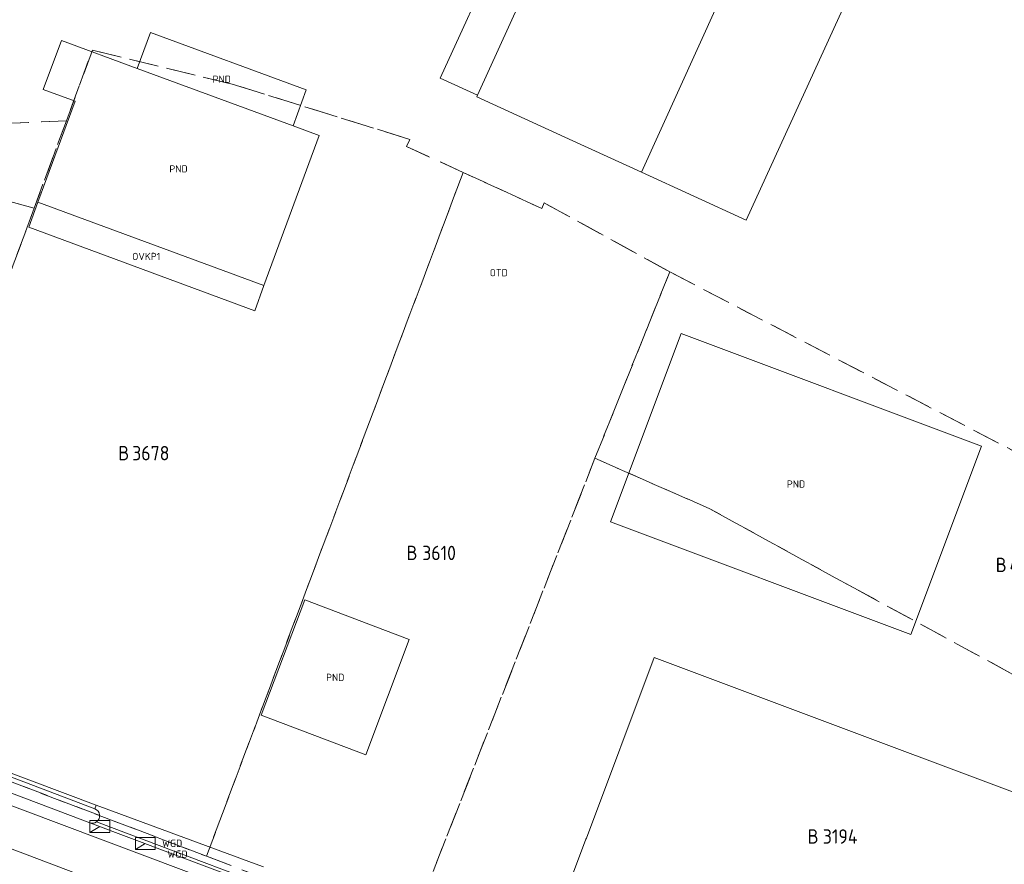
# Model space of a CAD drawing. Header units: metres. Extents: x 207644 to 210135, y 370459 to 373417.
# Tile 227 of 256: x 208023 to 208147, y 372538 to 372644. Entities that reach past the tile are written whole.
import ezdxf
from ezdxf.enums import TextEntityAlignment as Align

# ---------------------------------------------------------------- set-up
doc = ezdxf.new("R2010")
doc.units = ezdxf.units.M
doc.linetypes.add('HIDDEN2', pattern=[4.7625, 3.175, -1.5875])
for name, color, linetype in [('GB', 1, 'Continuous'), ('GB07', 1, 'Continuous'), ('GB11', 1, 'Continuous'), ('KAD_perceelnummer', 212, 'Continuous'), ('KAD_sectie', 212, 'Continuous'), ('KAD_Vastgesteld_Perceel', 212, 'Continuous'), ('OTD', 7, 'Continuous'), ('OVKP1', 7, 'Continuous'), ('PND', 7, 'Continuous'), ('WGD', 7, 'Continuous')]:
    doc.layers.add(name, color=color, linetype=linetype)
for name, color, linetype, lineweight in [('GMV', 7, 'Continuous', 25), ('GP1', 7, 'Continuous', 30), ('Q23_kolk', 153, 'Continuous', 0)]:
    doc.layers.add(name, color=color, linetype=linetype, lineweight=lineweight)
doc.styles.add('ISO', font='isocpeur.ttf', dxfattribs={"height": 1})
doc.styles.add('ISOCP', font='ISOCP.shx', dxfattribs={"height": 1.8})

# ---------------------------------------------------------------- blocks, each defined once
blk = doc.blocks.new('ACMAP_ANN_TEMPLATE_Vastgesteld_Perceelnummer')
at = {"layer": 'KAD_perceelnummer', "style": 'ISOCP'}
blk.add_attdef('Perceelnummer', text='', height=1.8, dxfattribs=at).set_placement((0, 0), align=Align.MIDDLE)
at = {"layer": 'KAD_sectie', "style": 'ISOCP'}
blk.add_attdef('sectie', text='', height=1.8, dxfattribs=at).set_placement((-2.7, 0), align=Align.MIDDLE_RIGHT)
blk = doc.blocks.new('Q23')
blk.add_line((-1.25, -0.75), (0, 0))
blk.add_lwpolyline([(-1.25, -0.75), (1.25, -0.75), (1.25, 0.75), (-1.25, 0.75), (-1.25, -0.75)])

msp = doc.modelspace()

# ---------------------------------------------------------------- linework, layer by layer
at = {"layer": 'GB', "color": 253, "linetype": 'Continuous', "lineweight": 13}
for points in [[(208109.751, 372698.405), (208080.666, 372634.536)], [(208028.567, 372641.403), (208026.296, 372635.25)], [(208038.076, 372637.893), (208028.567, 372641.403)], [(208026.296, 372635.25), (208030.292, 372633.775)], [(208080.572, 372634.33), (208080.666, 372634.536)], [(208092.574, 372628.834), (208080.572, 372634.33)], [(208030.292, 372633.775), (208025.627, 372621.138)], [(208060.839, 372629.491), (208057.599, 372630.687)], [(208053.904, 372610.702), (208060.839, 372629.491)], [(208101.181, 372624.893), (208092.574, 372628.834)], [(208025.627, 372621.138), (208053.904, 372610.702)], [(208106.136, 372604.71), (208097.316, 372581.114)], [(208143.751, 372590.614), (208106.136, 372604.71)], [(208134.912, 372567.026), (208143.751, 372590.614)], [(208097.316, 372581.114), (208134.912, 372567.026)], [(208059.027, 372571.347), (208053.572, 372556.924)], [(208072.126, 372566.393), (208059.027, 372571.347)], [(208066.672, 372551.97), (208072.126, 372566.393)], [(208094.285, 372541.534), (208102.765, 372564.164)], [(208102.765, 372564.164), (208168.312, 372539.553)], [(208053.572, 372556.924), (208066.672, 372551.97)], [(208089.635, 372529.127), (208094.232, 372541.394)], [(208094.232, 372541.394), (208094.285, 372541.534)]]:
    msp.add_lwpolyline(points, dxfattribs=at)
at = {"layer": 'GB07', "color": 253, "linetype": 'Continuous', "lineweight": 13}
for points in [[(208101.181, 372624.893), (208122.324, 372671.489)], [(208038.076, 372637.893), (208057.599, 372630.687)]]:
    msp.add_lwpolyline(points, dxfattribs=at)
at = {"layer": 'GB11', "color": 253, "linetype": 'Continuous', "lineweight": 13}
for points in [[(208038.076, 372637.893), (208039.736, 372642.393)], [(208039.736, 372642.393), (208059.217, 372635.203)], [(208059.217, 372635.203), (208057.599, 372630.687)]]:
    msp.add_lwpolyline(points, dxfattribs=at)
at = {"layer": 'GMV', "color": 253, "linetype": 'Continuous', "lineweight": 13}
for points in [[(208114.305, 372618.884), (208135.585, 372665.472)], [(208101.181, 372624.893), (208114.305, 372618.884)], [(208008.603, 372554.816), (208032.917, 372545.668)], [(208032.743, 372545.207), (208009.331, 372554.086)], [(208056.42, 372527.27), (207988.142, 372553.132)], [(208008.639, 372552.34), (208032.15, 372543.428)], [(208078.746, 372524.357), (208008.673, 372550.69)], [(208032.917, 372545.668), (208032.743, 372545.207)], [(208032.917, 372545.668), (208034.172, 372545.196)], [(208034.172, 372545.196), (208052.839, 372538.318)], [(208052.985, 372535.581), (208032.15, 372543.428)], [(208052.422, 372536.221), (208032.961, 372543.55)], [(208052.839, 372538.318), (208053.86, 372537.928)]]:
    msp.add_lwpolyline(points, dxfattribs=at)
for points in [[(208032.961, 372543.55, 0.6135496), (208032.743, 372545.207)], [(208032.15, 372543.428, 0.2319431), (208032.961, 372543.55)]]:
    msp.add_lwpolyline(points, format="xyb", dxfattribs=at)
at = {"layer": 'GP1', "color": 253, "linetype": 'Continuous', "lineweight": 13}
for points in [[(208105.201, 372700.477), (208075.976, 372636.671)], [(208075.976, 372636.671), (208080.666, 372634.536)], [(208025.627, 372621.138), (208024.479, 372618.018)], [(208024.479, 372618.018), (208052.802, 372607.555)], [(208052.802, 372607.555), (208053.904, 372610.702)]]:
    msp.add_lwpolyline(points, dxfattribs=at)
at = {"layer": 'KAD_Vastgesteld_Perceel', "color": 253, "linetype": 'HIDDEN2', "lineweight": 13}
for points in [[(208158.569, 372584.377), (208104.73, 372612.429), (208089.014, 372621.062), (208088.698, 372620.37), (208078.861, 372624.875), (208071.769, 372628.123), (208072.174, 372629.01), (208049.939, 372635.931), (208032.459, 372640.197), (208029.194, 372631.336), (207973.747, 372628.99), (207935.849, 372636.678), (207935.961, 372637.672), (207930.532, 372646.474), (207920.556, 372643.702), (207919.766, 372646.61), (207919.517, 372647.531), (207992.893, 372703.075), (207986.161, 372705.036), (208138.045, 372817.437), (208138.448, 372816.822), (208146.888, 372804.644)], [(207811.39, 372562.435), (207865.099, 372600.241), (207865.099, 372600.241), (207864.371, 372583.657), (207869.592, 372584.184), (207876.025, 372584.723), (207876.106, 372584.73), (207921.755, 372578.857), (207926.124, 372578.293), (207929.207, 372577.895), (207953.701, 372574.73), (207953.752, 372574.711), (208001.609, 372556.465), (208046.729, 372539.262), (208072.064, 372529.603), (208087.641, 372523.837), (208169.672, 372494.393)]]:
    msp.add_lwpolyline(points, dxfattribs=at)
for points in [[(208032.459, 372640.197), (208049.939, 372635.931), (208072.174, 372629.01), (208071.769, 372628.123), (208078.861, 372624.875), (208046.729, 372539.262), (208001.609, 372556.465), (208025.167, 372620.407), (208029.194, 372631.336), (208032.459, 372640.197)], [(207973.747, 372628.99), (208029.194, 372631.336), (208025.167, 372620.407), (208009.051, 372624.655), (207990.291, 372627.621), (207973.747, 372628.99)], [(208001.609, 372556.465), (207953.752, 372574.711), (207973.747, 372628.99), (207990.291, 372627.621), (208009.051, 372624.655), (208025.167, 372620.407), (208001.609, 372556.465)], [(208089.014, 372621.062), (208104.73, 372612.429), (208095.36, 372589.084), (208072.064, 372529.603), (208046.729, 372539.262), (208078.861, 372624.875), (208088.698, 372620.37), (208089.014, 372621.062)], [(208158.569, 372584.377), (208175.901, 372576.112), (208191.715, 372568.685), (208193.861, 372539.044), (208191.901, 372539.814), (208184.25, 372542.766), (208176.779, 372545.57), (208176.983, 372546.102), (208127.76, 372572.86), (208109.761, 372582.752), (208095.36, 372589.084), (208104.73, 372612.429), (208158.569, 372584.377)], [(208172.57, 372534.582), (208168.899, 372524.997), (208179.661, 372521), (208170.567, 372496.776), (208169.672, 372494.393), (208087.641, 372523.837), (208072.064, 372529.603), (208095.36, 372589.084), (208109.761, 372582.752), (208127.76, 372572.86), (208176.983, 372546.102), (208176.779, 372545.57), (208172.57, 372534.582)]]:
    msp.add_lwpolyline(points, close=True, dxfattribs=at)

# ---------------------------------------------------------------- block references
ref = msp.add_blockref('ACMAP_ANN_TEMPLATE_Vastgesteld_Perceelnummer', (208039.767, 372589.73), dxfattribs=at)
ref.add_attrib('Perceelnummer', '3678', dxfattribs={"layer": 'KAD_perceelnummer', "lineweight": 13, "height": 1.8, "style": 'ISOCP'}).set_placement((208039.767, 372589.73), align=Align.MIDDLE)
ref.add_attrib('sectie', 'B', dxfattribs={"layer": 'KAD_sectie', "lineweight": 13, "height": 1.8, "style": 'ISOCP'}).set_placement((208037.067, 372589.73), align=Align.MIDDLE_RIGHT)
ref = msp.add_blockref('ACMAP_ANN_TEMPLATE_Vastgesteld_Perceelnummer', (208075.852, 372577.239), dxfattribs=at)
ref.add_attrib('Perceelnummer', '3610', dxfattribs={"layer": 'KAD_perceelnummer', "lineweight": 13, "height": 1.8, "style": 'ISOCP'}).set_placement((208075.852, 372577.239), align=Align.MIDDLE)
ref.add_attrib('sectie', 'B', dxfattribs={"layer": 'KAD_sectie', "lineweight": 13, "height": 1.8, "style": 'ISOCP'}).set_placement((208073.152, 372577.239), align=Align.MIDDLE_RIGHT)
ref = msp.add_blockref('ACMAP_ANN_TEMPLATE_Vastgesteld_Perceelnummer', (208149.613, 372575.737), dxfattribs=at)
ref.add_attrib('Perceelnummer', '4374', dxfattribs={"layer": 'KAD_perceelnummer', "lineweight": 13, "height": 1.8, "style": 'ISOCP'}).set_placement((208149.613, 372575.737), align=Align.MIDDLE)
ref.add_attrib('sectie', 'B', dxfattribs={"layer": 'KAD_sectie', "lineweight": 13, "height": 1.8, "style": 'ISOCP'}).set_placement((208146.913, 372575.737), align=Align.MIDDLE_RIGHT)
ref = msp.add_blockref('ACMAP_ANN_TEMPLATE_Vastgesteld_Perceelnummer', (208126.064, 372541.739), dxfattribs=at)
ref.add_attrib('Perceelnummer', '3194', dxfattribs={"layer": 'KAD_perceelnummer', "lineweight": 13, "height": 1.8, "style": 'ISOCP'}).set_placement((208126.064, 372541.739), align=Align.MIDDLE)
ref.add_attrib('sectie', 'B', dxfattribs={"layer": 'KAD_sectie', "lineweight": 13, "height": 1.8, "style": 'ISOCP'}).set_placement((208123.364, 372541.739), align=Align.MIDDLE_RIGHT)
at = {"layer": 'Q23_kolk', "color": 253}
for p in [(208033.37, 372543.004), (208039.079, 372540.855)]:
    msp.add_blockref('Q23', p, dxfattribs=at)

# ---------------------------------------------------------------- texts
at = {"layer": 'OTD', "color": 253, "linetype": 'Continuous', "lineweight": 13, "style": 'ISO'}
msp.add_text('OTD', height=0.9, dxfattribs=at).set_placement((208083.323, 372612.322), align=Align.MIDDLE_CENTER)
at = {"layer": 'OVKP1', "color": 253, "linetype": 'Continuous', "lineweight": 13, "style": 'ISO'}
msp.add_text('OVKP1', height=0.9, dxfattribs=at).set_placement((208039.192, 372614.358), align=Align.MIDDLE_CENTER)
at = {"layer": 'PND', "color": 253, "linetype": 'Continuous', "lineweight": 13, "style": 'ISO'}
for p in [(208048.647, 372636.548), (208043.233, 372625.315), (208120.534, 372585.864), (208062.849, 372561.659)]:
    msp.add_text('PND', height=0.9, dxfattribs=at).set_placement(p, align=Align.MIDDLE_CENTER)
at = {"layer": 'WGD', "color": 253, "linetype": 'Continuous', "lineweight": 13, "style": 'ISO'}
for p in [(208042.436, 372540.884), (208043.105, 372539.529)]:
    msp.add_text('WGD', height=0.9, dxfattribs=at).set_placement(p, align=Align.MIDDLE_CENTER)

doc.saveas('drawing.dxf')
